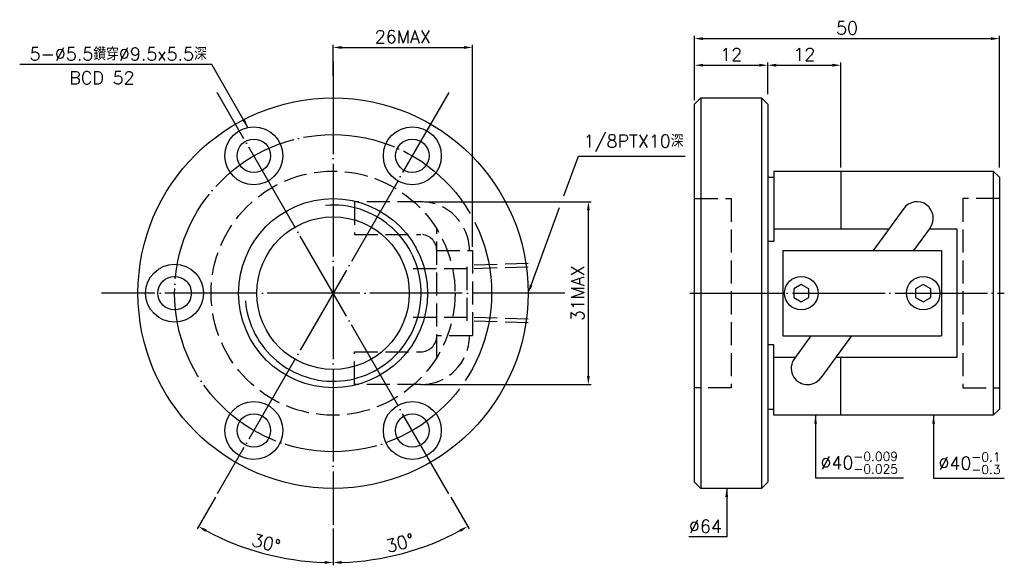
# Model space of a CAD drawing. Header units: millimetres. Extents: x -11 to 151, y 155 to 245.
import ezdxf
from ezdxf.enums import TextEntityAlignment as Align

# ---------------------------------------------------------------- set-up
doc = ezdxf.new("R2010")
doc.units = ezdxf.units.MM
doc.header["$LTSCALE"] = 0.253165
for name, pattern in [('CENTER', [22, 20, -1, 0, -1]), ('DASHED', [4, 3, -1]), ('THIN', [200000, 200000, 0])]:
    doc.linetypes.add(name, pattern=pattern)
doc.layers.add('NT', color=7, linetype='Continuous')
doc.layers.add('NT-DIM', color=2, linetype='Continuous')
doc.styles.get("Standard").update_dxf_attribs({"font": 'simplex.shx', "bigfont": 'chineset.shx'})
doc.dimstyles.new('ISO-25', dxfattribs={"dimscale": 0.7, "dimtxt": 3, "dimasz": 2, "dimexe": 0.646, "dimexo": 0.862, "dimgap": 1, "dimtad": 1, "dimdec": 3, "dimdsep": 46, "dimtxsty": 'Standard', "dimcen": 1.5, "dimclrd": 256, "dimclre": 256, "dimclrt": 256, "dimazin": 2, "dimtfac": 1, "dimtdec": 3, "dimtmove": 0, "dimatfit": 3, "dimfxl": 0, "dimtolj": 1, "dimlwd": -1, "dimlwe": -1, "dimarcsym": 0})

# ---------------------------------------------------------------- blocks, each defined once
blk = doc.blocks.new('*D12')
at = {"layer": 'Defpoints', "color": 0}
for p in [(150, 241.72), (100, 231.01), (150, 220)]:
    blk.add_point(p, dxfattribs=at)
at = {"layer": 'NT-DIM'}
for p, q in [((100, 231.61), (100, 242.18)), ((101.4, 241.72), (148.6, 241.72)), ((150, 220.6), (150, 242.18))]:
    blk.add_line(p, q, dxfattribs=at)
for points in [[(101.4, 241.96), (101.4, 241.49), (100, 241.72)], [(148.6, 241.96), (148.6, 241.49), (150, 241.72)]]:
    blk.add_solid(points, dxfattribs=at)
at = {"layer": 'NT-DIM', "insert": (125, 243.47), "char_height": 2.1, "attachment_point": 5}
blk.add_mtext('\\A1;50', dxfattribs=at)
blk = doc.blocks.new('*D13')
at = {"layer": 'Defpoints', "color": 0}
for p in [(124, 237.36), (112, 232), (124, 220)]:
    blk.add_point(p, dxfattribs=at)
at = {"layer": 'NT-DIM'}
for p, q in [((112, 232.6), (112, 237.81)), ((124, 220.6), (124, 237.81)), ((113.4, 237.36), (122.6, 237.36))]:
    blk.add_line(p, q, dxfattribs=at)
for points in [[(113.4, 237.6), (113.4, 237.13), (112, 237.36)], [(122.6, 237.6), (122.6, 237.13), (124, 237.36)]]:
    blk.add_solid(points, dxfattribs=at)
at = {"layer": 'NT-DIM', "insert": (118, 239.11), "char_height": 2.1, "attachment_point": 5}
blk.add_mtext('\\A1;12', dxfattribs=at)
blk = doc.blocks.new('*D14')
at = {"layer": 'Defpoints', "color": 0}
for p in [(112, 237.36), (100, 232), (112, 232)]:
    blk.add_point(p, dxfattribs=at)
at = {"layer": 'NT-DIM'}
for p, q in [((100, 232.6), (100, 237.81)), ((112, 232.6), (112, 237.81)), ((101.4, 237.36), (110.6, 237.36))]:
    blk.add_line(p, q, dxfattribs=at)
for points in [[(101.4, 237.6), (101.4, 237.13), (100, 237.36)], [(110.6, 237.6), (110.6, 237.13), (112, 237.36)]]:
    blk.add_solid(points, dxfattribs=at)
at = {"layer": 'NT-DIM', "insert": (106, 239.11), "char_height": 2.1, "attachment_point": 5}
blk.add_mtext('\\A1;12', dxfattribs=at)
blk = doc.blocks.new('*D15')
at = {"layer": 'Defpoints', "color": 0}
for p in [(63.56, 240.28), (40.7, 235), (63.56, 207)]:
    blk.add_point(p, dxfattribs=at)
at = {"layer": 'NT-DIM'}
for p, q in [((40.7, 235.6), (40.7, 240.73)), ((63.56, 207.6), (63.56, 240.73)), ((42.1, 240.28), (62.16, 240.28))]:
    blk.add_line(p, q, dxfattribs=at)
for points in [[(42.1, 240.51), (42.1, 240.04), (40.7, 240.28)], [(62.16, 240.51), (62.16, 240.04), (63.56, 240.28)]]:
    blk.add_solid(points, dxfattribs=at)
at = {"layer": 'NT-DIM', "insert": (52.13, 242.03), "char_height": 2.1, "attachment_point": 5}
blk.add_mtext('\\A1;26MAX', dxfattribs=at)
blk = doc.blocks.new('*D16')
at = {"layer": 'Defpoints', "color": 0}
for p in [(55.08, 214.98), (82.58, 214.98), (55.08, 185.02)]:
    blk.add_point(p, dxfattribs=at)
at = {"layer": 'NT-DIM'}
for p, q in [((55.68, 214.98), (83.03, 214.98)), ((82.58, 186.42), (82.58, 213.58)), ((55.68, 185.02), (83.03, 185.02))]:
    blk.add_line(p, q, dxfattribs=at)
for points in [[(82.34, 213.58), (82.81, 213.58), (82.58, 214.98)], [(82.34, 186.42), (82.81, 186.42), (82.58, 185.02)]]:
    blk.add_solid(points, dxfattribs=at)
at = {"layer": 'NT-DIM', "insert": (80.83, 200), "char_height": 2.1, "attachment_point": 5, "rotation": 90}
blk.add_mtext('\\A1;31MAX', dxfattribs=at)
blk = doc.blocks.new('*D20')
at = {"layer": 'Defpoints', "color": 0}
for p in [(40.7, 238), (21.7, 232.91), (59.7, 167.09), (40.7, 162), (48.37, 156.52)]:
    blk.add_point(p, dxfattribs=at)
at = {"layer": 'NT-DIM'}
for p, q in [((60, 166.57), (63.01, 161.37)), ((40.7, 161.4), (40.7, 155.39))]:
    blk.add_line(p, q, dxfattribs=at)
blk.add_arc((40.7, 200), 44.16, 271.8167, 298.1833, dxfattribs=at)
for points in [[(61.44, 161.28), (61.67, 160.88), (62.78, 161.76)], [(42.11, 155.63), (42.1, 156.1), (40.7, 155.84)]]:
    blk.add_solid(points, dxfattribs=at)
at = {"layer": 'NT-DIM', "insert": (51.68, 159.04), "char_height": 2.1, "attachment_point": 5, "rotation": 15}
blk.add_mtext('\\A1;30°', dxfattribs=at)
blk = doc.blocks.new('*D21')
at = {"layer": 'Defpoints', "color": 0}
for p in [(40.7, 200), (21.7, 167.09), (40.7, 162), (25.6, 158.51)]:
    blk.add_point(p, dxfattribs=at)
at = {"layer": 'NT-DIM'}
for p, q in [((21.4, 166.57), (18.4, 161.37)), ((40.7, 161.4), (40.7, 155.39))]:
    blk.add_line(p, q, dxfattribs=at)
blk.add_arc((40.7, 200), 44.16, 241.8167, 268.1833, dxfattribs=at)
for points in [[(19.74, 160.88), (19.96, 161.28), (18.63, 161.76)], [(39.31, 156.1), (39.3, 155.63), (40.7, 155.84)]]:
    blk.add_solid(points, dxfattribs=at)
at = {"layer": 'NT-DIM', "insert": (29.73, 159.04), "char_height": 2.1, "attachment_point": 5, "rotation": 345}
blk.add_mtext('\\A1;30°', dxfattribs=at)

msp = doc.modelspace()

# ---------------------------------------------------------------- linework, layer by layer
at = {"layer": 'NT', "color": 3, "linetype": 'CENTER', "ltscale": 3}
for p, q in [((40.7028, 238), (40.7028, 162)), ((59.7028, 232.909), (21.7028, 167.091)), ((59.7028, 167.091), (21.7028, 232.909)), ((78.7028, 200), (2.7028, 200)), ((99.2405, 200), (150.7595, 200))]:
    msp.add_line(p, q, dxfattribs=at)
at = {"layer": 'NT', "color": 7, "linetype": 'Continuous'}
for p, q in [((100, 231), (101, 232)), ((100, 169), (100, 231)), ((101, 232), (111, 232)), ((101, 232), (101, 168)), ((111, 232), (112, 231)), ((111, 232), (111, 168)), ((112, 231), (112, 169)), ((113, 220), (113, 208.4853)), ((113, 220), (149, 220)), ((124, 220), (124, 210.5357)), ((149, 220), (149, 180)), ((149, 220), (150, 219)), ((112, 219), (113, 219)), ((150, 219), (150, 181)), ((134.3043, 213.8837), (129.2863, 207)), ((138.6357, 210.7263), (135.9193, 207)), ((113, 208.4853), (112, 208.4853)), ((114.5, 207), (140.5, 207)), ((114.5, 207), (114.5, 193)), ((140.5, 207), (140.5, 193)), ((114.5, 193), (140.5, 193)), ((119.0807, 193), (116.3643, 189.2737)), ((125.7137, 193), (120.6957, 186.1163)), ((113, 191.5147), (112, 191.5147)), ((113, 180), (113, 191.5147)), ((124, 180), (124, 189.4643)), ((112, 181), (113, 181)), ((150, 181), (149, 180)), ((149, 180), (113, 180)), ((101, 168), (100, 169)), ((111, 168), (101, 168)), ((112, 169), (111, 168))]:
    msp.add_line(p, q, dxfattribs=at)
at = {"layer": 'NT', "color": 1, "linetype": 'DASHED', "ltscale": 5}
for p, q in [((100, 215.5), (106, 215.5)), ((106, 215.5), (106, 184.5)), ((150, 215.5), (144, 215.5)), ((144, 215.5), (144, 184.5)), ((57.7028, 189.4643), (57.7028, 210.5357)), ((57.7028, 207), (63.5628, 207)), ((63.5628, 207), (63.5628, 193)), ((62.7077, 203.9706), (52.5554, 203.9706)), ((72.7028, 204.864), (62.7077, 204.5516)), ((62.7077, 195.4484), (62.7077, 204.5516)), ((72.7028, 204.283), (62.7077, 203.9706)), ((62.7077, 196.0294), (52.5554, 196.0294)), ((72.7028, 195.717), (62.7077, 196.0294)), ((72.7028, 195.136), (62.7077, 195.4484)), ((63.5628, 193), (57.7028, 193)), ((106, 184.5), (100, 184.5)), ((144, 184.5), (150, 184.5))]:
    msp.add_line(p, q, dxfattribs=at)
for points in [[(55.0786, 214.9841), (44.2309, 214.9841), (44.2309, 209.6241), (55.0786, 209.6241)], [(55.0786, 185.0159), (44.2309, 185.0159), (44.2309, 190.3759), (55.0786, 190.3759)]]:
    msp.add_lwpolyline(points, dxfattribs=at)
at = {"layer": 'NT', "color": 7, "linetype": 'Continuous'}
for points in [[(113, 210.5357), (131.8637, 210.5357)], [(138.4967, 210.5357), (143, 210.5357), (143, 189.4643), (123.1363, 189.4643)], [(116.5033, 189.4643), (113, 189.4643)]]:
    msp.add_lwpolyline(points, dxfattribs=at)
for points in [[(117.5, 201.4434), (116.25, 200.7217), (116.25, 199.2783), (117.5, 198.5566), (118.75, 199.2783), (118.75, 200.7217)], [(137.5, 201.4434), (136.25, 200.7217), (136.25, 199.2783), (137.5, 198.5566), (138.75, 199.2783), (138.75, 200.7217)]]:
    msp.add_lwpolyline(points, close=True, dxfattribs=at)
for centre, radius in [((40.7028, 200), 32), ((27.7028, 222.5167), 4.75), ((53.7028, 222.5167), 4.75), ((27.7028, 222.5167), 2.75), ((53.7028, 222.5167), 2.75), ((40.7028, 200), 15.5), ((40.7028, 200), 12.5), ((14.7028, 200), 4.75), ((14.7028, 200), 2.75), ((117.5, 200), 2.75), ((137.5, 200), 2.75), ((27.7028, 177.4833), 4.75), ((53.7028, 177.4833), 4.75), ((27.7028, 177.4833), 2.75), ((53.7028, 177.4833), 2.75)]:
    msp.add_circle(centre, radius, dxfattribs=at)
at = {"layer": 'NT', "color": 3, "linetype": 'CENTER', "ltscale": 3}
msp.add_circle((40.7028, 200), 26, dxfattribs=at)
at = {"layer": 'NT', "color": 1, "linetype": 'DASHED', "ltscale": 5}
msp.add_circle((40.7028, 200), 20, dxfattribs=at)
for centre, radius, start, end in [((55.0786, 207), 7.9841, 0, 90), ((55.0786, 207), 2.6241, 0, 90), ((55.0786, 193), 7.9841, 270, 0), ((55.0786, 193), 2.6241, 270, 0)]:
    msp.add_arc(centre, radius, start, end, dxfattribs=at)
at = {"layer": 'NT', "color": 7, "linetype": 'Continuous'}
for centre, start, end in [((136.47, 212.305), 323.909, 143.909), ((118.53, 187.695), 143.909, 323.909)]:
    msp.add_arc(centre, 2.68, start, end, dxfattribs=at)
at = {"layer": 'NT', "color": 5, "linetype": 'THIN'}
msp.add_arc((40.7028, 200), 14.438, 185, 95, dxfattribs=at)
at = {"layer": 'NT-DIM'}
for points in [[(78.5669, 215.9326), (80.9766, 222.4797), (81.0766, 222.4797), (98.4766, 222.4797)], [(73.1863, 201.3138), (77.8625, 214.0188)]]:
    msp.add_lwpolyline(points, dxfattribs=at)
msp.add_solid([(73.4053, 201.2332), (72.7028, 200), (72.9674, 201.3944)], dxfattribs=at)

# ---------------------------------------------------------------- texts
msp.add_text('BCD 52', height=2.1, dxfattribs=at).set_placement((2.79, 236.3512), align=Align.TOP_CENTER)
at = {"layer": 'NT-DIM', "char_height": 2.1}
for s, insert, attachment_point in [('5-%%C5.5鑽穿%%C9.5x5.5深', (19.9983, 238.1597), 9), ('\\A1;1/8PTX10深', (81.7766, 223.1797), 7), ('\\A1;%%C40{\\H0.7x;\\S-0.009^ -0.025;}', (120.6399, 170.4409), 7), ('\\A1;%%C40{\\H0.7x;\\S-0.1^ -0.3;}', (140.0002, 170.3578), 7), ('\\A1;\\A1;%%c64', (104.4693, 160.732), 9)]:
    msp.add_mtext(s, dxfattribs=dict(at, insert=insert, attachment_point=attachment_point))

# ---------------------------------------------------------------- dimensions: what is measured, and where the dimension line sits
at = {"layer": 'NT-DIM'}
dim = msp.add_linear_dim(base=(150, 241.7249), p1=(100, 231.011), p2=(150, 220), dimstyle='ISO-25', dxfattribs=at)
dim.commit()
dim.dimension.update_dxf_attribs({"geometry": '*D12', "text_midpoint": (125, 241.7249), "dimtype": 160})
dim = msp.add_linear_dim(base=(63.5628, 240.2763), p1=(40.7028, 235), p2=(63.5628, 207), text='26MAX', dimstyle='ISO-25', dxfattribs=at)
dim.commit()
dim.dimension.update_dxf_attribs({"geometry": '*D15', "text_midpoint": (52.1328, 240.2763), "dimtype": 160})
for base, p1, p2, picture, middle in [((112, 237.3627), (100, 232), (112, 232), '*D14', (106, 239.1127)), ((124, 237.3627), (112, 232), (124, 220), '*D13', (118, 239.1127))]:
    dim = msp.add_linear_dim(base=base, p1=p1, p2=p2, dimstyle='ISO-25', dxfattribs=at)
    dim.commit()
    dim.dimension.update_dxf_attribs({"geometry": picture, "text_midpoint": middle})
dim = msp.add_angular_dim_2l(base=(48.3703, 156.5155), line1=((40.7028, 238), (40.7028, 162)), line2=((59.7028, 167.091), (21.7028, 232.909)), dimstyle='ISO-25', dxfattribs=at)
dim.commit()
dim.dimension.update_dxf_attribs({"geometry": '*D20', "text_midpoint": (51.6781, 159.0396)})
dim = msp.add_linear_dim(base=(82.5765, 214.984), p1=(55.0788, 185.016), p2=(55.0788, 214.984), angle=90, text='31MAX', dimstyle='ISO-25', dxfattribs=at)
dim.commit()
dim.dimension.update_dxf_attribs({"geometry": '*D16', "text_midpoint": (82.5765, 200), "dimtype": 160})
dim = msp.add_angular_dim_3p(base=(25.6008, 158.5076), center=(40.7028, 200), p1=(40.7028, 162), p2=(21.7028, 167.091), dimstyle='ISO-25', override={"dimtmove": 1}, dxfattribs=at)
dim.commit()
dim.dimension.update_dxf_attribs({"geometry": '*D21', "text_midpoint": (29.7275, 159.0396)})

# ---------------------------------------------------------------- leaders
at = {"layer": 'NT-DIM', "annotation_type": 0, "has_hookline": 1}
for points, hookline_direction, text_width in [([(26.7402, 227.1681), (20.7983, 237.4597), (20.6983, 237.4597)], 1, 30.7), ([(119.8399, 180), (119.8399, 169.7409), (119.9399, 169.7409)], 0, 13.6), ([(139.2002, 180), (139.2002, 169.6578), (139.3002, 169.6578)], 0, 10.8), ([(105.2693, 168), (105.2693, 160.032), (105.1693, 160.032)], 1, 5.4)]:
    msp.add_leader(points, dimstyle='ISO-25', dxfattribs=dict(at, hookline_direction=hookline_direction, text_width=text_width))

doc.saveas('drawing.dxf')
